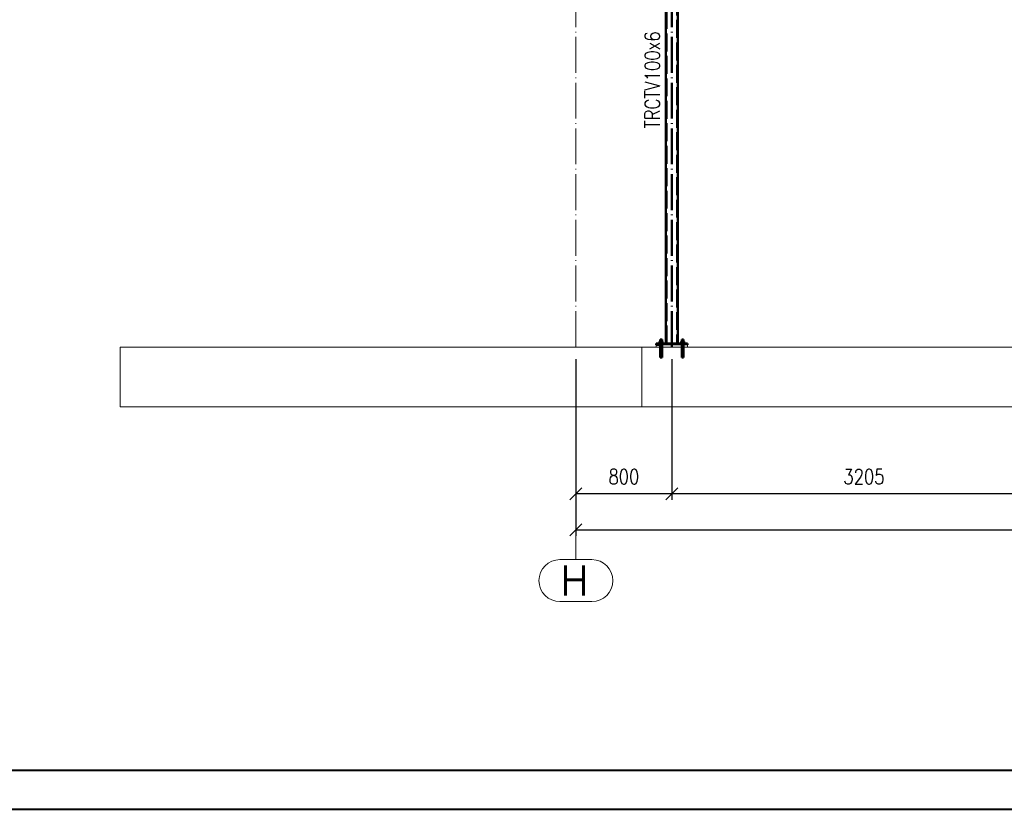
# Paper-space layout 'Layout1' of a CAD drawing. Extents: x -2 to 1380, y -36 to 422.
# Tile 10 of 58: x 327 to 491, y 0 to 132. Entities that reach past the tile are written whole.
import ezdxf
from ezdxf.enums import TextEntityAlignment as Align

# ---------------------------------------------------------------- set-up
doc = ezdxf.new("R2010")
doc.units = 0
for name, pattern in [('ACAD_ISO02W100', [15, 12, -3]), ('ACAD_ISO04W100', [30.5, 24, -3, 0.5, -3]), ('HP_01_CER_B', [8, 5, -1, 1, -1])]:
    doc.linetypes.add(name, pattern=pattern)
doc.layers.get('0').update_dxf_attribs({"linetype": 'CONTINUOUS'})
doc.layers.get('DEFPOINTS').update_dxf_attribs({"color": 132, "linetype": 'CONTINUOUS'})
doc.layers.add('RAMECEK_HP', color=251, linetype='CONTINUOUS')
for name, color, linetype, lineweight in [('SS_1.ET-HALA_TaO-PODLAHA', 9, 'CONTINUOUS', 13), ('SS_1.ET-HALA_TaO-RASTR', 7, 'HP_01_CER_B', 13), ('SS_2.ET-HALA_TaO-PODLITI', 9, 'CONTINUOUS', 13), ('SS_2.ET-HALA_TaO-PRISTAVBA-VNITRNI_KCE', 190, 'CONTINUOUS', 50), ('SS_KOTY', 3, 'CONTINUOUS', 25), ('SS_POPIS_PROFILU', 13, 'CONTINUOUS', 25)]:
    doc.layers.add(name, color=color, linetype=linetype, lineweight=lineweight)
doc.styles.add('ROMANS', font='romans.shx', dxfattribs={"width": 0.8})
doc.styles.add('romans.shx', font='romans.shx', dxfattribs={"height": 5})
doc.dimstyles.new('A-1_(2.5)_50AS', dxfattribs={"dimtxt": 2.5, "dimasz": 2, "dimexe": 1, "dimexo": 2, "dimgap": 0, "dimtad": 0, "dimdec": 1, "dimlfac": 50, "dimrnd": 1, "dimtxsty": 'ROMANS', "dimblk1": 'OBLIQUE', "dimblk2": 'OBLIQUE', "dimsah": 1, "dimcen": 2, "dimclrd": 256, "dimclre": 256, "dimclrt": 256, "dimadec": 1, "dimazin": 2, "dimtfac": 0.714286, "dimtdec": 1, "dimtmove": 0, "dimatfit": 3, "dimldrblk": 'OPEN', "dimfxl": 1, "dimtvp": 1.142857, "dimtfill": 1, "dimtolj": 1, "dimlwd": -1, "dimlwe": -1, "dimarcsym": 0})

# ---------------------------------------------------------------- blocks, each defined once
blk = doc.blocks.new('*U6')
at = {"layer": 'RAMECEK_HP', "lineweight": 35, "const_width": 0.35}
for points in [[(0, 420), (0, 0), (1188, 0), (1188, 420)], [(6.5, 413.5), (6.5, 6.5), (1181.5, 6.5), (1181.5, 413.5)]]:
    blk.add_lwpolyline(points, close=True, dxfattribs=at)
at = {"layer": 'DEFPOINTS', "style": 'ROMANS', "width": 0.8}
blk.add_attdef('TISK', text='', height=10, dxfattribs=at).set_placement((1188, -33), align=Align.RIGHT)
blk = doc.blocks.new('_Oblique')
at = {"color": 0, "linetype": 'ByBlock', "lineweight": -2}
blk.add_line((-0.5, -0.5), (0.5, 0.5), dxfattribs=at)
blk = doc.blocks.new('*D35')
at = {"layer": 'DEFPOINTS', "color": 0, "transparency": 16777216}
for p in [(419.4, 77.13, -1934.47), (571.5, 77.13, -1934.47), (571.5, 46.66)]:
    blk.add_point(p, dxfattribs=at)
at = {"layer": 'SS_KOTY', "transparency": 16777216}
for p, q in [((419.4, 75.13), (419.4, 45.66)), ((571.5, 75.13), (571.5, 45.66)), ((419.4, 46.66), (571.5, 46.66))]:
    blk.add_line(p, q, dxfattribs=at)
at = {"layer": 'SS_KOTY', "transparency": 16777216, "xscale": 2, "yscale": 2, "zscale": 2, "rotation": 180}
blk.add_blockref('_Oblique', (419.4, 46.66), dxfattribs=at)
at = {"layer": 'SS_KOTY', "transparency": 16777216, "xscale": 2, "yscale": 2, "zscale": 2}
blk.add_blockref('_Oblique', (571.5, 46.66), dxfattribs=at)
at = {"layer": 'SS_KOTY', "transparency": 16777216, "insert": (495.45, 49.51), "char_height": 2.5, "attachment_point": 5, "style": 'ROMANS', "bg_fill": 3, "box_fill_scale": 1.1, "bg_fill_color": 256, "bg_fill_true_color": 13158600, "bg_fill_transparency": 0}
blk.add_mtext('\\A1;7605', dxfattribs=at)
blk = doc.blocks.new('_OPEN')
at = {"color": 0, "linetype": 'ByBlock'}
for p, q in [((-1, 0.167), (0, 0)), ((0, 0), (-1, -0.167)), ((0, 0), (-1, 0))]:
    blk.add_line(p, q, dxfattribs=at)
blk = doc.blocks.new('*D36')
at = {"layer": 'DEFPOINTS', "color": 0, "transparency": 16777216}
for p in [(435.4, 77.13, -229157.27), (499.5, 77.13, -229157.27), (435.4, 52.66)]:
    blk.add_point(p, dxfattribs=at)
at = {"layer": 'SS_KOTY', "transparency": 16777216}
for p, q in [((435.4, 75.13), (435.4, 51.66)), ((499.5, 75.13), (499.5, 51.66)), ((499.5, 52.66), (435.4, 52.66))]:
    blk.add_line(p, q, dxfattribs=at)
at = {"layer": 'SS_KOTY', "transparency": 16777216, "xscale": 2, "yscale": 2, "zscale": 2, "rotation": 180}
blk.add_blockref('_Oblique', (435.4, 52.66), dxfattribs=at)
at = {"layer": 'SS_KOTY', "transparency": 16777216, "xscale": 2, "yscale": 2, "zscale": 2}
blk.add_blockref('_Oblique', (499.5, 52.66), dxfattribs=at)
at = {"layer": 'SS_KOTY', "transparency": 16777216, "insert": (467.45, 55.51), "char_height": 2.5, "attachment_point": 5, "style": 'ROMANS', "bg_fill": 3, "box_fill_scale": 1.1, "bg_fill_color": 256, "bg_fill_true_color": 13158600, "bg_fill_transparency": 0}
blk.add_mtext('\\A1;3205', dxfattribs=at)
blk = doc.blocks.new('*D39')
at = {"layer": 'DEFPOINTS', "color": 0, "transparency": 16777216}
for p in [(419.4, 77.13, -1934.47), (435.4, 77.13, -229157.27), (419.4, 52.66)]:
    blk.add_point(p, dxfattribs=at)
at = {"layer": 'SS_KOTY', "transparency": 16777216}
for p, q in [((419.4, 75.13), (419.4, 51.66)), ((435.4, 75.13), (435.4, 51.66)), ((435.4, 52.66), (419.4, 52.66))]:
    blk.add_line(p, q, dxfattribs=at)
at = {"layer": 'SS_KOTY', "transparency": 16777216, "xscale": 2, "yscale": 2, "zscale": 2, "rotation": 180}
blk.add_blockref('_Oblique', (419.4, 52.66), dxfattribs=at)
at = {"layer": 'SS_KOTY', "transparency": 16777216, "xscale": 2, "yscale": 2, "zscale": 2}
blk.add_blockref('_Oblique', (435.4, 52.66), dxfattribs=at)
at = {"layer": 'SS_KOTY', "transparency": 16777216, "insert": (427.4, 55.51), "char_height": 2.5, "attachment_point": 5, "style": 'ROMANS', "bg_fill": 3, "box_fill_scale": 1.1, "bg_fill_color": 256, "bg_fill_true_color": 13158600, "bg_fill_transparency": 0}
blk.add_mtext('\\A1;800', dxfattribs=at)

psp = doc.layouts.get("Layout1")

# ---------------------------------------------------------------- linework, layer by layer
at = {"layer": 'SS_1.ET-HALA_TaO-PODLAHA', "ltscale": 0.25}
psp.add_line((343.3367, 77.1346), (343.3367, 67.1346), dxfattribs=at)
at = {"layer": 'SS_1.ET-HALA_TaO-RASTR', "linetype": 'Continuous', "ltscale": 0.25}
for p, q in [((422.0631, 41.6556), (416.7298, 41.6556)), ((416.7298, 34.6556), (422.0631, 34.6556))]:
    psp.add_line(p, q, dxfattribs=at)
for centre, start, end in [((416.7298, 38.1556), 90, 270), ((422.0631, 38.1556), 270, 90)]:
    psp.add_arc(centre, 3.5, start, end, dxfattribs=at)
at = {"layer": 'SS_2.ET-HALA_TaO-PRISTAVBA-VNITRNI_KCE', "color": 1, "linetype": 'Continuous', "ltscale": 0.25}
for p, q in [((433.5965, 78.0546), (433.3566, 78.0546)), ((433.4487, 78.3946), (433.4365, 78.3946)), ((433.4365, 78.3946), (433.4365, 78.0546)), ((433.4833, 78.3946), (433.4487, 78.3946)), ((433.5353, 78.3946), (433.4833, 78.3946)), ((433.5965, 78.3946), (433.5353, 78.3946)), ((433.6577, 78.3946), (433.5965, 78.3946)), ((433.8364, 78.0546), (433.5965, 78.0546)), ((433.7096, 78.3946), (433.6577, 78.3946)), ((433.7443, 78.3946), (433.7096, 78.3946)), ((433.7565, 78.3946), (433.7443, 78.3946)), ((433.7565, 78.0546), (433.7565, 78.3946)), ((437.1965, 78.0546), (436.9566, 78.0546)), ((437.0487, 78.3946), (437.0365, 78.3946)), ((437.0365, 78.3946), (437.0365, 78.0546)), ((437.0833, 78.3946), (437.0487, 78.3946)), ((437.1353, 78.3946), (437.0833, 78.3946)), ((437.1965, 78.3946), (437.1353, 78.3946)), ((437.2577, 78.3946), (437.1965, 78.3946)), ((437.4364, 78.0546), (437.1965, 78.0546)), ((437.3096, 78.3946), (437.2577, 78.3946)), ((437.3443, 78.3946), (437.3096, 78.3946)), ((437.3565, 78.3946), (437.3443, 78.3946)), ((437.3565, 78.0546), (437.3565, 78.3946))]:
    psp.add_line(p, q, dxfattribs=at)

# ---------------------------------------------------------------- block references
at = {"layer": 'RAMECEK_HP'}
psp.add_blockref('*U6', (0, 0), dxfattribs=at)

# ---------------------------------------------------------------- texts
at = {"layer": 'SS_1.ET-HALA_TaO-RASTR', "color": 7, "style": 'romans.shx'}
psp.add_text('H', height=5, dxfattribs=at).set_placement((416.787, 35.6556))
at = {"layer": 'SS_POPIS_PROFILU', "color": 13, "style": 'romans.shx', "width": 0.8}
psp.add_text('TRCTV100x6', height=2.5, rotation=90, dxfattribs=at).set_placement((433.3965, 113.619))

# ---------------------------------------------------------------- next in the draw order: dimensions: what is measured, and where the dimension line sits
at = {"layer": 'SS_KOTY'}
dim = psp.add_linear_dim(base=(571.4965, 46.6556), p1=(419.3965, 77.1346, -1934.4668), p2=(571.4965, 77.1346, -1934.4668), dimstyle='A-1_(2.5)_50AS', dxfattribs=at)
dim.commit()
dim.dimension.update_dxf_attribs({"geometry": '*D35', "text_midpoint": (495.4465, 49.5127)})

# ---------------------------------------------------------------- next in the draw order: linework, layer by layer
at = {"layer": 'SS_1.ET-HALA_TaO-RASTR', "linetype": 'ACAD_ISO04W100', "ltscale": 0.25}
psp.add_line((419.3965, 46.6556), (419.3965, 41.6556), dxfattribs=at)

# ---------------------------------------------------------------- next in the draw order: dimensions: what is measured, and where the dimension line sits
at = {"layer": 'SS_KOTY'}
dim = psp.add_linear_dim(base=(435.3965, 52.6556), p1=(499.4965, 77.1346, -229157.2668), p2=(435.3965, 77.1346, -229157.2668), dimstyle='A-1_(2.5)_50AS', dxfattribs=at)
dim.commit()
dim.dimension.update_dxf_attribs({"geometry": '*D36', "text_midpoint": (467.4465, 55.5127)})

# ---------------------------------------------------------------- next in the draw order: linework, layer by layer
at = {"layer": 'SS_2.ET-HALA_TaO-PODLITI', "ltscale": 0.25}
psp.add_line((437.9965, 77.1346), (437.9965, 77.5346), dxfattribs=at)
at = {"layer": 'SS_2.ET-HALA_TaO-PRISTAVBA-VNITRNI_KCE', "color": 1, "linetype": 'Continuous', "ltscale": 0.25}
for p, q in [((437.255, 77.7946), (437.3113, 77.7946)), ((437.3113, 77.7946), (437.3632, 77.7946)), ((437.3632, 77.7946), (437.4086, 77.7946)), ((437.4086, 77.7946), (437.4459, 77.7946)), ((437.4364, 77.7946), (437.4364, 78.0546)), ((437.4459, 77.7946), (437.4736, 77.7946)), ((437.4736, 77.7946), (437.4907, 77.7946)), ((437.4907, 77.7946), (437.4965, 77.7946)), ((437.4965, 77.7346), (437.4965, 77.7946)), ((437.9965, 77.5346), (437.9965, 77.7346))]:
    psp.add_line(p, q, dxfattribs=at)
at = {"layer": 'SS_2.ET-HALA_TaO-PRISTAVBA-VNITRNI_KCE', "color": 3, "linetype": 'ACAD_ISO02W100', "ltscale": 0.25}
for p, q in [((437.3565, 77.5346), (437.3565, 77.7346)), ((437.3565, 77.1346), (437.3565, 77.5346)), ((437.3765, 77.5346), (437.3765, 77.7346)), ((437.3565, 75.3946), (437.3565, 77.1346)), ((437.2277, 75.3946), (437.2577, 75.3946)), ((437.2577, 75.3946), (437.2854, 75.3946)), ((437.2854, 75.3946), (437.3096, 75.3946)), ((437.3096, 75.3946), (437.3295, 75.3946)), ((437.3295, 75.3946), (437.3443, 75.3946)), ((437.3443, 75.3946), (437.3534, 75.3946)), ((437.3534, 75.3946), (437.3565, 75.3946))]:
    psp.add_line(p, q, dxfattribs=at)

# ---------------------------------------------------------------- next in the draw order: dimensions: what is measured, and where the dimension line sits
at = {"layer": 'SS_KOTY'}
dim = psp.add_linear_dim(base=(419.3965, 52.6556), p1=(435.3965, 77.1346, -229157.2668), p2=(419.3965, 77.1346, -1934.4668), dimstyle='A-1_(2.5)_50AS', override={"dimtmove": 1}, dxfattribs=at)
dim.commit()
dim.dimension.update_dxf_attribs({"geometry": '*D39', "text_midpoint": (427.3965, 55.5127)})

# ---------------------------------------------------------------- next in the draw order: linework, layer by layer
at = {"layer": 'SS_1.ET-HALA_TaO-PODLAHA', "ltscale": 0.25}
for p, q in [((430.3965, 77.1346), (343.3367, 77.1346)), ((574.4965, 77.1346), (430.3965, 77.1346)), ((430.3965, 77.1346), (430.3965, 67.1346)), ((343.3367, 67.1346), (430.3965, 67.1346)), ((430.3965, 67.1346), (574.4965, 67.1346))]:
    psp.add_line(p, q, dxfattribs=at)
at = {"layer": 'SS_1.ET-HALA_TaO-RASTR', "linetype": 'ACAD_ISO04W100', "ltscale": 0.25}
for p, q in [((419.3965, 77.1346), (419.3965, 371.6768)), ((419.3965, 67.1346), (419.3965, 62.1346)), ((419.3965, 62.1346), (419.3965, 46.6556))]:
    psp.add_line(p, q, dxfattribs=at)
at = {"layer": 'SS_2.ET-HALA_TaO-PODLITI', "ltscale": 0.25}
for p, q in [((432.7965, 77.5346), (432.7965, 77.1346)), ((437.9965, 77.5346), (433.5965, 77.5346))]:
    psp.add_line(p, q, dxfattribs=at)
at = {"layer": 'SS_2.ET-HALA_TaO-PRISTAVBA-VNITRNI_KCE', "color": 7, "linetype": 'ACAD_ISO04W100', "ltscale": 0.25}
for p, q in [((435.3965, 77.1346), (435.3965, 176.7346)), ((433.2965, 77.9346), (433.8965, 77.9346)), ((433.4365, 77.3346), (433.7565, 77.3346)), ((433.5965, 78.3946), (433.5965, 75.3946)), ((436.8965, 77.9346), (437.4965, 77.9346)), ((437.0365, 77.3346), (437.3565, 77.3346)), ((437.1965, 78.3946), (437.1965, 75.3946))]:
    psp.add_line(p, q, dxfattribs=at)
at = {"layer": 'SS_2.ET-HALA_TaO-PRISTAVBA-VNITRNI_KCE', "color": 3, "linetype": 'ACAD_ISO02W100', "ltscale": 0.25}
for p, q in [((436.2765, 176.7346), (436.2765, 77.7347)), ((434.5165, 77.7347), (434.5165, 172.1146)), ((433.4165, 77.7346), (433.4165, 77.5346)), ((433.4365, 77.7346), (433.4365, 77.5346)), ((433.4365, 77.5346), (433.4365, 77.1346)), ((433.7565, 77.5346), (433.7565, 77.7346)), ((433.7565, 77.1346), (433.7565, 77.5346)), ((433.7765, 77.5346), (433.7765, 77.7346)), ((437.0165, 77.7346), (437.0165, 77.5346)), ((437.0365, 77.7346), (437.0365, 77.5346)), ((437.0365, 77.5346), (437.0365, 77.1346)), ((433.4365, 77.1346), (433.4365, 75.3946)), ((433.7565, 75.3946), (433.7565, 77.1346)), ((437.0365, 77.1346), (437.0365, 75.3946)), ((433.4365, 75.3946), (433.4396, 75.3946)), ((433.4396, 75.3946), (433.4487, 75.3946)), ((433.4487, 75.3946), (433.4634, 75.3946)), ((433.4634, 75.3946), (433.4833, 75.3946)), ((433.4833, 75.3946), (433.5076, 75.3946)), ((433.5076, 75.3946), (433.5353, 75.3946)), ((433.5353, 75.3946), (433.5653, 75.3946)), ((433.5653, 75.3946), (433.5965, 75.3946)), ((433.5965, 75.3946), (433.6277, 75.3946)), ((433.6277, 75.3946), (433.6577, 75.3946)), ((433.6577, 75.3946), (433.6854, 75.3946)), ((433.6854, 75.3946), (433.7096, 75.3946)), ((433.7096, 75.3946), (433.7295, 75.3946)), ((433.7295, 75.3946), (433.7443, 75.3946)), ((433.7443, 75.3946), (433.7534, 75.3946)), ((433.7534, 75.3946), (433.7565, 75.3946)), ((437.0365, 75.3946), (437.0396, 75.3946)), ((437.0396, 75.3946), (437.0487, 75.3946)), ((437.0487, 75.3946), (437.0634, 75.3946)), ((437.0634, 75.3946), (437.0833, 75.3946)), ((437.0833, 75.3946), (437.1076, 75.3946)), ((437.1076, 75.3946), (437.1353, 75.3946)), ((437.1353, 75.3946), (437.1653, 75.3946)), ((437.1653, 75.3946), (437.1965, 75.3946)), ((437.1965, 75.3946), (437.2277, 75.3946))]:
    psp.add_line(p, q, dxfattribs=at)
at = {"layer": 'SS_2.ET-HALA_TaO-PRISTAVBA-VNITRNI_KCE', "color": 1, "linetype": 'Continuous', "ltscale": 0.25}
for p, q in [((436.3965, 77.7347), (436.3965, 176.7346)), ((434.3965, 77.7347), (434.3965, 172.1146)), ((434.3965, 77.7346), (432.7965, 77.7346)), ((432.7965, 77.7346), (432.7965, 77.5346)), ((433.5965, 77.5346), (432.7965, 77.5346)), ((433.2965, 77.7946), (433.3022, 77.7946)), ((433.2965, 77.7946), (433.2965, 77.7346)), ((433.3022, 77.7946), (433.3193, 77.7946)), ((433.3193, 77.7946), (433.347, 77.7946)), ((433.347, 77.7946), (433.3843, 77.7946)), ((433.3566, 78.0546), (433.3566, 77.7946)), ((433.3843, 77.7946), (433.4298, 77.7946)), ((433.4298, 77.7946), (433.4817, 77.7946)), ((433.4817, 77.7946), (433.538, 77.7946)), ((433.538, 77.7946), (433.5965, 77.7946)), ((433.5965, 78.0546), (433.5965, 77.7946)), ((433.5965, 77.7946), (433.655, 77.7946)), ((433.655, 77.7946), (433.7113, 77.7946)), ((433.7113, 77.7946), (433.7632, 77.7946)), ((433.7632, 77.7946), (433.8086, 77.7946)), ((433.8086, 77.7946), (433.8459, 77.7946)), ((433.8364, 77.7946), (433.8364, 78.0546)), ((433.8459, 77.7946), (433.8736, 77.7946)), ((433.8736, 77.7946), (433.8907, 77.7946)), ((433.8907, 77.7946), (433.8965, 77.7946)), ((433.8965, 77.7346), (433.8965, 77.7946)), ((436.3965, 77.7347), (434.3965, 77.7347)), ((437.9965, 77.7346), (436.3965, 77.7346)), ((436.8965, 77.7946), (436.9022, 77.7946)), ((436.8965, 77.7946), (436.8965, 77.7346)), ((436.9022, 77.7946), (436.9193, 77.7946)), ((436.9193, 77.7946), (436.947, 77.7946)), ((436.947, 77.7946), (436.9843, 77.7946)), ((436.9566, 78.0546), (436.9566, 77.7946)), ((436.9843, 77.7946), (437.0298, 77.7946)), ((437.0298, 77.7946), (437.0817, 77.7946)), ((437.0817, 77.7946), (437.138, 77.7946)), ((437.138, 77.7946), (437.1965, 77.7946)), ((437.1965, 78.0546), (437.1965, 77.7946)), ((437.1965, 77.7946), (437.255, 77.7946))]:
    psp.add_line(p, q, dxfattribs=at)

doc.saveas('drawing.dxf')
